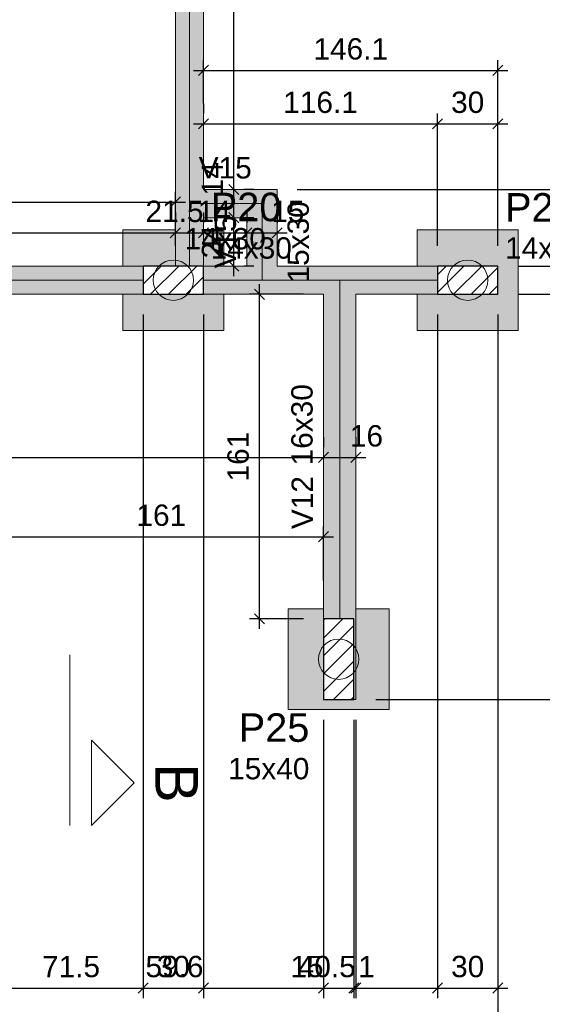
# Model space of a CAD drawing. Header units: millimetres. Extents: x 1434 to 2277, y -793 to -278.
# Tile 57 of 111: x 1692.66 to 1697.85, y -518.88 to -509.12. Entities that reach past the tile are written whole.
import ezdxf

# ---------------------------------------------------------------- set-up
doc = ezdxf.new("R2010")
doc.units = ezdxf.units.MM
doc.linetypes.add('DASHDOT', pattern=[25.4, 12.7, -6.35, 0, -6.35])
doc.linetypes.add('DOT', pattern=[6.35, 0, -6.35])
for name, color, linetype, lineweight in [('FO-Cortes', 9, 'DASHDOT', 5), ('FO-Cotas', 5, 'Continuous', 5), ('FO-Eixos', 5, 'Continuous', 5), ('FO-Estacas dos blocos', 1, 'Continuous', 20), ('FO-Hachura dos blocos', 43, 'Continuous', 5), ('FO-Hachura pilar que passa', 19, 'Continuous', 5), ('FO-Hachura viga', 43, 'Continuous', 5), ('FO-Pilares', 4, 'Continuous', 30), ('FO-Seção das fundações', 9, 'Continuous', 5), ('FO-Textos das vigas', 7, 'Continuous', 5), ('FO-Textos dos pilares', 7, 'Continuous', 5), ('FO-Vigas', 1, 'Continuous', 20)]:
    doc.layers.add(name, color=color, linetype=linetype, lineweight=lineweight)
doc.styles.add('ARIAL', font='arial.ttf')
doc.styles.get("Standard").update_dxf_attribs({"font": 'arial.ttf'})
doc.dimstyles.new('UM_50.000000', dxfattribs={"dimtxt": 0.18, "dimasz": 0.1, "dimexe": 0.1, "dimexo": 0.2, "dimgap": 0, "dimtad": 1, "dimtih": 1, "dimtoh": 1, "dimdec": 1, "dimlfac": 50, "dimzin": 0, "dimdsep": 46, "dimtxsty": 'Standard', "dimcen": 0.09, "dimdle": 0.1, "dimadec": 1, "dimazin": 2, "dimtfac": 1, "dimtdec": 4, "dimtofl": 0, "dimtmove": 0, "dimatfit": 3, "dimfxl": 1, "dimtolj": 1, "dimarcsym": 0})
pattern_1 = [(45, (1664.26426, -517.31979), (-0.08838835, 0.08838835), [])]

# ---------------------------------------------------------------- blocks, each defined once
blk = doc.blocks.new('_Oblique')
at = {"color": 0, "linetype": 'ByBlock', "lineweight": -2}
blk.add_line((-0.5, -0.5), (0.5, 0.5), dxfattribs=at)
blk = doc.blocks.new('*D132')
at = {"layer": 'FO-Cotas', "color": 0, "lineweight": -2, "transparency": 16777216}
for p, q in [((1694.4879, -509.9478), (1694.4879, -510.0478)), ((1696.8089, -511.3598), (1696.8089, -510.0478)), ((1694.3879, -510.1478), (1696.9089, -510.1478))]:
    blk.add_line(p, q, dxfattribs=at)
at = {"layer": 'FO-Cotas', "color": 0, "lineweight": -2, "transparency": 16777216, "xscale": 0.1, "yscale": 0.1, "zscale": 0.1, "rotation": 180}
blk.add_blockref('_Oblique', (1694.4879, -510.1478), dxfattribs=at)
at = {"layer": 'FO-Cotas', "color": 0, "lineweight": -2, "transparency": 16777216, "xscale": 0.1, "yscale": 0.1, "zscale": 0.1}
blk.add_blockref('_Oblique', (1696.8089, -510.1478), dxfattribs=at)
at = {"layer": 'FO-Cotas', "color": 7, "transparency": 16777216, "insert": (1695.6484, -509.936), "char_height": 0.2118, "attachment_point": 5, "rotation": 0.00573, "style": 'ARIAL'}
blk.add_mtext('\\A1;116.1', dxfattribs=at)
blk = doc.blocks.new('*D133')
at = {"layer": 'FO-Cotas', "color": 0, "lineweight": -2, "transparency": 16777216}
for p, q in [((1696.8089, -511.3598), (1696.8089, -510.0478)), ((1697.4089, -511.3598), (1697.4089, -510.0478)), ((1696.7089, -510.1478), (1697.5089, -510.1478))]:
    blk.add_line(p, q, dxfattribs=at)
at = {"layer": 'FO-Cotas', "color": 0, "lineweight": -2, "transparency": 16777216, "xscale": 0.1, "yscale": 0.1, "zscale": 0.1, "rotation": 180}
blk.add_blockref('_Oblique', (1696.8089, -510.1478), dxfattribs=at)
at = {"layer": 'FO-Cotas', "color": 0, "lineweight": -2, "transparency": 16777216, "xscale": 0.1, "yscale": 0.1, "zscale": 0.1}
blk.add_blockref('_Oblique', (1697.4089, -510.1478), dxfattribs=at)
at = {"layer": 'FO-Cotas', "color": 7, "transparency": 16777216, "insert": (1697.1089, -509.936), "char_height": 0.2118, "attachment_point": 5, "rotation": 0.00573, "style": 'ARIAL'}
blk.add_mtext('\\A1;30', dxfattribs=at)
blk = doc.blocks.new('*D135')
at = {"layer": 'FO-Cotas', "color": 0, "lineweight": -2, "transparency": 16777216}
for p, q in [((1694.4879, -509.9478), (1694.4879, -509.5183)), ((1697.4089, -511.3598), (1697.4089, -509.5183)), ((1694.3879, -509.6183), (1697.5089, -509.6183))]:
    blk.add_line(p, q, dxfattribs=at)
at = {"layer": 'FO-Cotas', "color": 0, "lineweight": -2, "transparency": 16777216, "xscale": 0.1, "yscale": 0.1, "zscale": 0.1, "rotation": 180}
blk.add_blockref('_Oblique', (1694.4879, -509.6183), dxfattribs=at)
at = {"layer": 'FO-Cotas', "color": 0, "lineweight": -2, "transparency": 16777216, "xscale": 0.1, "yscale": 0.1, "zscale": 0.1}
blk.add_blockref('_Oblique', (1697.4089, -509.6183), dxfattribs=at)
at = {"layer": 'FO-Cotas', "color": 7, "transparency": 16777216, "insert": (1695.9484, -509.4065), "char_height": 0.2118, "attachment_point": 5, "rotation": 0.00573, "style": 'ARIAL'}
blk.add_mtext('\\A1;146.1', dxfattribs=at)
blk = doc.blocks.new('*D152')
at = {"layer": 'FO-Cotas', "color": 0, "lineweight": -2, "transparency": 16777216}
for p, q in [((1693.8879, -512.0398), (1693.8879, -518.8218)), ((1692.4581, -515.3598), (1692.4581, -518.8218)), ((1692.3581, -518.7218), (1693.9879, -518.7218))]:
    blk.add_line(p, q, dxfattribs=at)
at = {"layer": 'FO-Cotas', "color": 0, "lineweight": -2, "transparency": 16777216, "xscale": 0.1, "yscale": 0.1, "zscale": 0.1, "rotation": 180}
blk.add_blockref('_Oblique', (1692.4581, -518.7218), dxfattribs=at)
at = {"layer": 'FO-Cotas', "color": 0, "lineweight": -2, "transparency": 16777216, "xscale": 0.1, "yscale": 0.1, "zscale": 0.1}
blk.add_blockref('_Oblique', (1693.8879, -518.7218), dxfattribs=at)
at = {"layer": 'FO-Cotas', "color": 7, "transparency": 16777216, "insert": (1693.173, -518.51), "char_height": 0.2118, "attachment_point": 5, "rotation": 0.00573, "style": 'ARIAL'}
blk.add_mtext('\\A1;71.5', dxfattribs=at)
blk = doc.blocks.new('*D153')
at = {"layer": 'FO-Cotas', "color": 0, "lineweight": -2, "transparency": 16777216}
for p, q in [((1693.8879, -512.0398), (1693.8879, -518.8218)), ((1694.4879, -512.0398), (1694.4879, -518.8218)), ((1693.7879, -518.7218), (1694.5879, -518.7218))]:
    blk.add_line(p, q, dxfattribs=at)
at = {"layer": 'FO-Cotas', "color": 0, "lineweight": -2, "transparency": 16777216, "xscale": 0.1, "yscale": 0.1, "zscale": 0.1, "rotation": 180}
blk.add_blockref('_Oblique', (1693.8879, -518.7218), dxfattribs=at)
at = {"layer": 'FO-Cotas', "color": 0, "lineweight": -2, "transparency": 16777216, "xscale": 0.1, "yscale": 0.1, "zscale": 0.1}
blk.add_blockref('_Oblique', (1694.4879, -518.7218), dxfattribs=at)
at = {"layer": 'FO-Cotas', "color": 7, "transparency": 16777216, "insert": (1694.1879, -518.51), "char_height": 0.2118, "attachment_point": 5, "rotation": 0.00573, "style": 'ARIAL'}
blk.add_mtext('\\A1;30', dxfattribs=at)
blk = doc.blocks.new('*D154')
at = {"layer": 'FO-Cotas', "color": 0, "lineweight": -2, "transparency": 16777216}
for p, q in [((1694.4879, -512.0398), (1694.4879, -518.8218)), ((1695.6789, -516.0598), (1695.6789, -518.8218)), ((1694.3879, -518.7218), (1695.7789, -518.7218))]:
    blk.add_line(p, q, dxfattribs=at)
at = {"layer": 'FO-Cotas', "color": 0, "lineweight": -2, "transparency": 16777216, "xscale": 0.1, "yscale": 0.1, "zscale": 0.1, "rotation": 180}
blk.add_blockref('_Oblique', (1694.4879, -518.7218), dxfattribs=at)
at = {"layer": 'FO-Cotas', "color": 0, "lineweight": -2, "transparency": 16777216, "xscale": 0.1, "yscale": 0.1, "zscale": 0.1}
blk.add_blockref('_Oblique', (1695.6789, -518.7218), dxfattribs=at)
at = {"layer": 'FO-Cotas', "color": 7, "transparency": 16777216, "insert": (1694.1992, -518.51), "char_height": 0.2118, "attachment_point": 5, "rotation": 0.00573, "style": 'ARIAL'}
blk.add_mtext('\\A1;59.6', dxfattribs=at)
blk = doc.blocks.new('*D155')
at = {"layer": 'FO-Cotas', "color": 0, "lineweight": -2, "transparency": 16777216}
for p, q in [((1695.6789, -516.0598), (1695.6789, -518.8218)), ((1695.9789, -516.0598), (1695.9789, -518.8218)), ((1695.5789, -518.7218), (1696.0789, -518.7218))]:
    blk.add_line(p, q, dxfattribs=at)
at = {"layer": 'FO-Cotas', "color": 0, "lineweight": -2, "transparency": 16777216, "xscale": 0.1, "yscale": 0.1, "zscale": 0.1, "rotation": 180}
blk.add_blockref('_Oblique', (1695.6789, -518.7218), dxfattribs=at)
at = {"layer": 'FO-Cotas', "color": 0, "lineweight": -2, "transparency": 16777216, "xscale": 0.1, "yscale": 0.1, "zscale": 0.1}
blk.add_blockref('_Oblique', (1695.9789, -518.7218), dxfattribs=at)
at = {"layer": 'FO-Cotas', "color": 7, "transparency": 16777216, "insert": (1695.5139, -518.51), "char_height": 0.2118, "attachment_point": 5, "rotation": 0.00573, "style": 'ARIAL'}
blk.add_mtext('\\A1;15', dxfattribs=at)
blk = doc.blocks.new('*D156')
at = {"layer": 'FO-Cotas', "color": 0, "lineweight": -2, "transparency": 16777216}
for p, q in [((1695.9789, -516.0598), (1695.9789, -518.8218)), ((1695.9989, -516.0598), (1695.9989, -518.8218)), ((1695.8789, -518.7218), (1696.0989, -518.7218))]:
    blk.add_line(p, q, dxfattribs=at)
at = {"layer": 'FO-Cotas', "color": 0, "lineweight": -2, "transparency": 16777216, "xscale": 0.1, "yscale": 0.1, "zscale": 0.1, "rotation": 180}
blk.add_blockref('_Oblique', (1695.9789, -518.7218), dxfattribs=at)
at = {"layer": 'FO-Cotas', "color": 0, "lineweight": -2, "transparency": 16777216, "xscale": 0.1, "yscale": 0.1, "zscale": 0.1}
blk.add_blockref('_Oblique', (1695.9989, -518.7218), dxfattribs=at)
at = {"layer": 'FO-Cotas', "color": 7, "transparency": 16777216, "insert": (1696.1048, -518.51), "char_height": 0.2118, "attachment_point": 5, "rotation": 0.00573, "style": 'ARIAL'}
blk.add_mtext('\\A1;1', dxfattribs=at)
blk = doc.blocks.new('*D157')
at = {"layer": 'FO-Cotas', "color": 0, "lineweight": -2, "transparency": 16777216}
for p, q in [((1696.8089, -512.0398), (1696.8089, -518.8218)), ((1695.9989, -516.0598), (1695.9989, -518.8218)), ((1695.8989, -518.7218), (1696.9089, -518.7218))]:
    blk.add_line(p, q, dxfattribs=at)
at = {"layer": 'FO-Cotas', "color": 0, "lineweight": -2, "transparency": 16777216, "xscale": 0.1, "yscale": 0.1, "zscale": 0.1, "rotation": 180}
blk.add_blockref('_Oblique', (1695.9989, -518.7218), dxfattribs=at)
at = {"layer": 'FO-Cotas', "color": 0, "lineweight": -2, "transparency": 16777216, "xscale": 0.1, "yscale": 0.1, "zscale": 0.1}
blk.add_blockref('_Oblique', (1696.8089, -518.7218), dxfattribs=at)
at = {"layer": 'FO-Cotas', "color": 7, "transparency": 16777216, "insert": (1695.7102, -518.51), "char_height": 0.2118, "attachment_point": 5, "rotation": 0.00573, "style": 'ARIAL'}
blk.add_mtext('\\A1;40.5', dxfattribs=at)
blk = doc.blocks.new('*D158')
at = {"layer": 'FO-Cotas', "color": 0, "lineweight": -2, "transparency": 16777216}
for p, q in [((1696.8089, -512.0398), (1696.8089, -518.8218)), ((1697.4089, -512.0398), (1697.4089, -518.8218)), ((1696.7089, -518.7218), (1697.5089, -518.7218))]:
    blk.add_line(p, q, dxfattribs=at)
at = {"layer": 'FO-Cotas', "color": 0, "lineweight": -2, "transparency": 16777216, "xscale": 0.1, "yscale": 0.1, "zscale": 0.1, "rotation": 180}
blk.add_blockref('_Oblique', (1696.8089, -518.7218), dxfattribs=at)
at = {"layer": 'FO-Cotas', "color": 0, "lineweight": -2, "transparency": 16777216, "xscale": 0.1, "yscale": 0.1, "zscale": 0.1}
blk.add_blockref('_Oblique', (1697.4089, -518.7218), dxfattribs=at)
at = {"layer": 'FO-Cotas', "color": 7, "transparency": 16777216, "insert": (1697.1089, -518.51), "char_height": 0.2118, "attachment_point": 5, "rotation": 0.00573, "style": 'ARIAL'}
blk.add_mtext('\\A1;30', dxfattribs=at)
blk = doc.blocks.new('*D159')
at = {"layer": 'FO-Cotas', "color": 0, "lineweight": -2, "transparency": 16777216}
for p, q in [((1697.4089, -512.0398), (1697.4089, -519.3513)), ((1663.9543, -517.4898), (1663.9543, -519.3513)), ((1663.8543, -519.2513), (1697.5089, -519.2513))]:
    blk.add_line(p, q, dxfattribs=at)
at = {"layer": 'FO-Cotas', "color": 0, "lineweight": -2, "transparency": 16777216, "xscale": 0.1, "yscale": 0.1, "zscale": 0.1, "rotation": 180}
blk.add_blockref('_Oblique', (1663.9543, -519.2513), dxfattribs=at)
at = {"layer": 'FO-Cotas', "color": 0, "lineweight": -2, "transparency": 16777216, "xscale": 0.1, "yscale": 0.1, "zscale": 0.1}
blk.add_blockref('_Oblique', (1697.4089, -519.2513), dxfattribs=at)
at = {"layer": 'FO-Cotas', "color": 7, "transparency": 16777216, "insert": (1680.6816, -519.0395), "char_height": 0.2118, "attachment_point": 5, "rotation": 0.00573, "style": 'ARIAL'}
blk.add_mtext('\\A1;1672.7', dxfattribs=at)
blk = doc.blocks.new('*D178')
at = {"layer": 'FO-Cotas', "color": 0, "lineweight": -2, "transparency": 16777216}
for p, q in [((1698.8209, -515.9598), (1698.8209, -511.7398)), ((1697.6089, -511.8398), (1698.9209, -511.8398)), ((1696.1989, -515.8598), (1698.9209, -515.8598))]:
    blk.add_line(p, q, dxfattribs=at)
at = {"layer": 'FO-Cotas', "color": 0, "lineweight": -2, "transparency": 16777216, "xscale": 0.1, "yscale": 0.1, "zscale": 0.1}
for p, rotation in [((1698.8209, -511.8398), 90), ((1698.8209, -515.8598), 270)]:
    blk.add_blockref('_Oblique', p, dxfattribs=dict(at, rotation=rotation))
at = {"layer": 'FO-Cotas', "color": 7, "transparency": 16777216, "insert": (1698.6091, -513.8498), "char_height": 0.2118, "attachment_point": 5, "rotation": 90, "style": 'ARIAL'}
blk.add_mtext('\\A1;201', dxfattribs=at)
blk = doc.blocks.new('*D179')
at = {"layer": 'FO-Cotas', "color": 0, "lineweight": -2, "transparency": 16777216}
for p, q in [((1698.8209, -511.9398), (1698.8209, -511.4598)), ((1697.6089, -511.5598), (1698.9209, -511.5598)), ((1697.6089, -511.8398), (1698.9209, -511.8398))]:
    blk.add_line(p, q, dxfattribs=at)
at = {"layer": 'FO-Cotas', "color": 0, "lineweight": -2, "transparency": 16777216, "xscale": 0.1, "yscale": 0.1, "zscale": 0.1}
for p, rotation in [((1698.8209, -511.5598), 90), ((1698.8209, -511.8398), 270)]:
    blk.add_blockref('_Oblique', p, dxfattribs=dict(at, rotation=rotation))
at = {"layer": 'FO-Cotas', "color": 7, "transparency": 16777216, "insert": (1698.6091, -512.0048), "char_height": 0.2118, "attachment_point": 5, "rotation": 90, "style": 'ARIAL'}
blk.add_mtext('\\A1;14', dxfattribs=at)
blk = doc.blocks.new('*D180')
at = {"layer": 'FO-Cotas', "color": 0, "lineweight": -2, "transparency": 16777216}
for p, q in [((1698.8209, -511.6598), (1698.8209, -510.6998)), ((1695.4181, -510.7998), (1698.9209, -510.7998)), ((1697.6089, -511.5598), (1698.9209, -511.5598))]:
    blk.add_line(p, q, dxfattribs=at)
at = {"layer": 'FO-Cotas', "color": 0, "lineweight": -2, "transparency": 16777216, "xscale": 0.1, "yscale": 0.1, "zscale": 0.1}
for p, rotation in [((1698.8209, -510.7998), 90), ((1698.8209, -511.5598), 270)]:
    blk.add_blockref('_Oblique', p, dxfattribs=dict(at, rotation=rotation))
at = {"layer": 'FO-Cotas', "color": 7, "transparency": 16777216, "insert": (1698.6091, -511.1798), "char_height": 0.2118, "attachment_point": 5, "rotation": 90, "style": 'ARIAL'}
blk.add_mtext('\\A1;38', dxfattribs=at)
blk = doc.blocks.new('*D181')
at = {"layer": 'FO-Cotas', "color": 0, "lineweight": -2, "transparency": 16777216}
for p, q in [((1698.8209, -510.8998), (1698.8209, -505.4298)), ((1694.6881, -505.5298), (1698.9209, -505.5298)), ((1695.4181, -510.7998), (1698.9209, -510.7998))]:
    blk.add_line(p, q, dxfattribs=at)
at = {"layer": 'FO-Cotas', "color": 0, "lineweight": -2, "transparency": 16777216, "xscale": 0.1, "yscale": 0.1, "zscale": 0.1}
for p, rotation in [((1698.8209, -505.5298), 90), ((1698.8209, -510.7998), 270)]:
    blk.add_blockref('_Oblique', p, dxfattribs=dict(at, rotation=rotation))
at = {"layer": 'FO-Cotas', "color": 7, "transparency": 16777216, "insert": (1698.6091, -508.1648), "char_height": 0.2118, "attachment_point": 5, "rotation": 90, "style": 'ARIAL'}
blk.add_mtext('\\A1;263.5', dxfattribs=at)
blk = doc.blocks.new('*D190')
at = {"layer": 'FO-Cotas', "color": 0, "lineweight": -2, "transparency": 16777216}
for p, q in [((1699.3504, -515.9598), (1699.3504, -485.8198)), ((1695.4181, -485.9198), (1699.4504, -485.9198)), ((1696.1989, -515.8598), (1699.4504, -515.8598))]:
    blk.add_line(p, q, dxfattribs=at)
at = {"layer": 'FO-Cotas', "color": 0, "lineweight": -2, "transparency": 16777216, "xscale": 0.1, "yscale": 0.1, "zscale": 0.1}
for p, rotation in [((1699.3504, -485.9198), 90), ((1699.3504, -515.8598), 270)]:
    blk.add_blockref('_Oblique', p, dxfattribs=dict(at, rotation=rotation))
at = {"layer": 'FO-Cotas', "color": 7, "transparency": 16777216, "insert": (1699.1386, -500.8898), "char_height": 0.2118, "attachment_point": 5, "rotation": 90, "style": 'ARIAL'}
blk.add_mtext('\\A1;1497', dxfattribs=at)
blk = doc.blocks.new('*D191')
at = {"layer": 'FO-Cotas', "color": 0, "lineweight": -2, "transparency": 16777216}
for p, q in [((1664.2343, -513.2572), (1664.2343, -513.3572)), ((1695.6789, -513.2572), (1695.6789, -513.3572)), ((1664.1343, -513.4572), (1695.7789, -513.4572))]:
    blk.add_line(p, q, dxfattribs=at)
at = {"layer": 'FO-Cotas', "color": 0, "lineweight": -2, "transparency": 16777216, "xscale": 0.1, "yscale": 0.1, "zscale": 0.1, "rotation": 180}
blk.add_blockref('_Oblique', (1664.2343, -513.4572), dxfattribs=at)
at = {"layer": 'FO-Cotas', "color": 0, "lineweight": -2, "transparency": 16777216, "xscale": 0.1, "yscale": 0.1, "zscale": 0.1}
blk.add_blockref('_Oblique', (1695.6789, -513.4572), dxfattribs=at)
at = {"layer": 'FO-Cotas', "color": 7, "transparency": 16777216, "insert": (1679.9566, -513.2454), "char_height": 0.2118, "attachment_point": 5, "rotation": 0.00573, "style": 'ARIAL'}
blk.add_mtext('\\A1;1572.2', dxfattribs=at)
blk = doc.blocks.new('*D192')
at = {"layer": 'FO-Cotas', "color": 0, "lineweight": -2, "transparency": 16777216}
for p, q in [((1695.6789, -513.2572), (1695.6789, -513.3572)), ((1695.9989, -513.2572), (1695.9989, -513.3572)), ((1695.5789, -513.4572), (1696.0989, -513.4572))]:
    blk.add_line(p, q, dxfattribs=at)
at = {"layer": 'FO-Cotas', "color": 0, "lineweight": -2, "transparency": 16777216, "xscale": 0.1, "yscale": 0.1, "zscale": 0.1, "rotation": 180}
blk.add_blockref('_Oblique', (1695.6789, -513.4572), dxfattribs=at)
at = {"layer": 'FO-Cotas', "color": 0, "lineweight": -2, "transparency": 16777216, "xscale": 0.1, "yscale": 0.1, "zscale": 0.1}
blk.add_blockref('_Oblique', (1695.9989, -513.4572), dxfattribs=at)
at = {"layer": 'FO-Cotas', "color": 7, "transparency": 16777216, "insert": (1696.1048, -513.2454), "char_height": 0.2118, "attachment_point": 5, "rotation": 0.00573, "style": 'ARIAL'}
blk.add_mtext('\\A1;16', dxfattribs=at)
blk = doc.blocks.new('*D194')
at = {"layer": 'FO-Cotas', "color": 0, "lineweight": -2, "transparency": 16777216}
for p, q in [((1664.9343, -511.0298), (1664.9343, -511.1298)), ((1694.2079, -511.0298), (1694.2079, -511.1298)), ((1664.8343, -511.2298), (1694.3079, -511.2298))]:
    blk.add_line(p, q, dxfattribs=at)
at = {"layer": 'FO-Cotas', "color": 0, "lineweight": -2, "transparency": 16777216, "xscale": 0.1, "yscale": 0.1, "zscale": 0.1, "rotation": 180}
blk.add_blockref('_Oblique', (1664.9343, -511.2298), dxfattribs=at)
at = {"layer": 'FO-Cotas', "color": 0, "lineweight": -2, "transparency": 16777216, "xscale": 0.1, "yscale": 0.1, "zscale": 0.1}
blk.add_blockref('_Oblique', (1694.2079, -511.2298), dxfattribs=at)
at = {"layer": 'FO-Cotas', "color": 7, "transparency": 16777216, "insert": (1679.5711, -511.018), "char_height": 0.2118, "attachment_point": 5, "rotation": 0.00573, "style": 'ARIAL'}
blk.add_mtext('\\A1;1463.7', dxfattribs=at)
blk = doc.blocks.new('*D195')
at = {"layer": 'FO-Cotas', "color": 0, "lineweight": -2, "transparency": 16777216}
for p, q in [((1694.2079, -511.0298), (1694.2079, -511.1298)), ((1694.4879, -511.0298), (1694.4879, -511.1298)), ((1694.1079, -511.2298), (1694.5879, -511.2298))]:
    blk.add_line(p, q, dxfattribs=at)
at = {"layer": 'FO-Cotas', "color": 0, "lineweight": -2, "transparency": 16777216, "xscale": 0.1, "yscale": 0.1, "zscale": 0.1, "rotation": 180}
blk.add_blockref('_Oblique', (1694.2079, -511.2298), dxfattribs=at)
at = {"layer": 'FO-Cotas', "color": 0, "lineweight": -2, "transparency": 16777216, "xscale": 0.1, "yscale": 0.1, "zscale": 0.1}
blk.add_blockref('_Oblique', (1694.4879, -511.2298), dxfattribs=at)
at = {"layer": 'FO-Cotas', "color": 7, "transparency": 16777216, "insert": (1694.5938, -511.018), "char_height": 0.2118, "attachment_point": 5, "rotation": 0.00573, "style": 'ARIAL'}
blk.add_mtext('\\A1;14', dxfattribs=at)
blk = doc.blocks.new('*D196')
at = {"layer": 'FO-Cotas', "color": 0, "lineweight": -2, "transparency": 16777216}
for p, q in [((1694.4879, -511.0298), (1694.4879, -511.1298)), ((1694.9181, -511.0298), (1694.9181, -511.1298)), ((1694.3879, -511.2298), (1695.0181, -511.2298))]:
    blk.add_line(p, q, dxfattribs=at)
at = {"layer": 'FO-Cotas', "color": 0, "lineweight": -2, "transparency": 16777216, "xscale": 0.1, "yscale": 0.1, "zscale": 0.1, "rotation": 180}
blk.add_blockref('_Oblique', (1694.4879, -511.2298), dxfattribs=at)
at = {"layer": 'FO-Cotas', "color": 0, "lineweight": -2, "transparency": 16777216, "xscale": 0.1, "yscale": 0.1, "zscale": 0.1}
blk.add_blockref('_Oblique', (1694.9181, -511.2298), dxfattribs=at)
at = {"layer": 'FO-Cotas', "color": 7, "transparency": 16777216, "insert": (1694.1992, -511.018), "char_height": 0.2118, "attachment_point": 5, "rotation": 0.00573, "style": 'ARIAL'}
blk.add_mtext('\\A1;21.5', dxfattribs=at)
blk = doc.blocks.new('*D197')
at = {"layer": 'FO-Cotas', "color": 0, "lineweight": -2, "transparency": 16777216}
for p, q in [((1694.9181, -511.0298), (1694.9181, -511.1298)), ((1695.2181, -511.0298), (1695.2181, -511.1298)), ((1694.8181, -511.2298), (1695.3181, -511.2298))]:
    blk.add_line(p, q, dxfattribs=at)
at = {"layer": 'FO-Cotas', "color": 0, "lineweight": -2, "transparency": 16777216, "xscale": 0.1, "yscale": 0.1, "zscale": 0.1, "rotation": 180}
blk.add_blockref('_Oblique', (1694.9181, -511.2298), dxfattribs=at)
at = {"layer": 'FO-Cotas', "color": 0, "lineweight": -2, "transparency": 16777216, "xscale": 0.1, "yscale": 0.1, "zscale": 0.1}
blk.add_blockref('_Oblique', (1695.2181, -511.2298), dxfattribs=at)
at = {"layer": 'FO-Cotas', "color": 7, "transparency": 16777216, "insert": (1695.324, -511.018), "char_height": 0.2118, "attachment_point": 5, "rotation": 0.00573, "style": 'ARIAL'}
blk.add_mtext('\\A1;15', dxfattribs=at)
blk = doc.blocks.new('*D226')
at = {"layer": 'FO-Cotas', "color": 0, "lineweight": -2, "transparency": 16777216}
for p, q in [((1694.7881, -511.6598), (1694.7881, -510.9798)), ((1694.9881, -511.0798), (1694.8881, -511.0798)), ((1694.9881, -511.5598), (1694.8881, -511.5598))]:
    blk.add_line(p, q, dxfattribs=at)
at = {"layer": 'FO-Cotas', "color": 0, "lineweight": -2, "transparency": 16777216, "xscale": 0.1, "yscale": 0.1, "zscale": 0.1}
for p, rotation in [((1694.7881, -511.0798), 90), ((1694.7881, -511.5598), 270)]:
    blk.add_blockref('_Oblique', p, dxfattribs=dict(at, rotation=rotation))
at = {"layer": 'FO-Cotas', "color": 7, "transparency": 16777216, "insert": (1694.5763, -511.3198), "char_height": 0.2118, "attachment_point": 5, "rotation": 90, "style": 'ARIAL'}
blk.add_mtext('\\A1;24', dxfattribs=at)
blk = doc.blocks.new('*D227')
at = {"layer": 'FO-Cotas', "color": 0, "lineweight": -2, "transparency": 16777216}
for p, q in [((1694.7881, -511.1798), (1694.7881, -510.6998)), ((1694.9881, -510.7998), (1694.8881, -510.7998)), ((1694.9881, -511.0798), (1694.8881, -511.0798))]:
    blk.add_line(p, q, dxfattribs=at)
at = {"layer": 'FO-Cotas', "color": 0, "lineweight": -2, "transparency": 16777216, "xscale": 0.1, "yscale": 0.1, "zscale": 0.1}
for p, rotation in [((1694.7881, -510.7998), 90), ((1694.7881, -511.0798), 270)]:
    blk.add_blockref('_Oblique', p, dxfattribs=dict(at, rotation=rotation))
at = {"layer": 'FO-Cotas', "color": 7, "transparency": 16777216, "insert": (1694.5763, -510.6939), "char_height": 0.2118, "attachment_point": 5, "rotation": 90, "style": 'ARIAL'}
blk.add_mtext('\\A1;14', dxfattribs=at)
blk = doc.blocks.new('*D228')
at = {"layer": 'FO-Cotas', "color": 0, "lineweight": -2, "transparency": 16777216}
for p, q in [((1694.7881, -510.8998), (1694.7881, -486.7798)), ((1694.9881, -486.8798), (1694.8881, -486.8798)), ((1694.9881, -510.7998), (1694.8881, -510.7998))]:
    blk.add_line(p, q, dxfattribs=at)
at = {"layer": 'FO-Cotas', "color": 0, "lineweight": -2, "transparency": 16777216, "xscale": 0.1, "yscale": 0.1, "zscale": 0.1}
for p, rotation in [((1694.7881, -486.8798), 90), ((1694.7881, -510.7998), 270)]:
    blk.add_blockref('_Oblique', p, dxfattribs=dict(at, rotation=rotation))
at = {"layer": 'FO-Cotas', "color": 7, "transparency": 16777216, "insert": (1694.5763, -498.8398), "char_height": 0.2118, "attachment_point": 5, "rotation": 90, "style": 'ARIAL'}
blk.add_mtext('\\A1;1196', dxfattribs=at)
blk = doc.blocks.new('*D234')
at = {"layer": 'FO-Cotas', "color": 0, "lineweight": -2, "transparency": 16777216}
for p, q in [((1684.8969, -511.3598), (1684.8969, -510.8244)), ((1694.2079, -511.3598), (1694.2079, -510.8244)), ((1684.7969, -510.9244), (1694.3079, -510.9244))]:
    blk.add_line(p, q, dxfattribs=at)
at = {"layer": 'FO-Cotas', "color": 0, "lineweight": -2, "transparency": 16777216, "xscale": 0.1, "yscale": 0.1, "zscale": 0.1, "rotation": 180}
blk.add_blockref('_Oblique', (1684.8969, -510.9244), dxfattribs=at)
at = {"layer": 'FO-Cotas', "color": 0, "lineweight": -2, "transparency": 16777216, "xscale": 0.1, "yscale": 0.1, "zscale": 0.1}
blk.add_blockref('_Oblique', (1694.2079, -510.9244), dxfattribs=at)
at = {"layer": 'FO-Cotas', "color": 7, "transparency": 16777216, "insert": (1689.5524, -510.7126), "char_height": 0.2118, "attachment_point": 5, "rotation": 0.00573, "style": 'ARIAL'}
blk.add_mtext('\\A1;465.6', dxfattribs=at)
blk = doc.blocks.new('*D239')
at = {"layer": 'FO-Cotas', "color": 0, "lineweight": -2, "transparency": 16777216}
for p, q in [((1692.4581, -514.6798), (1692.4581, -514.1444)), ((1695.6789, -514.6798), (1695.6789, -514.1444)), ((1692.3581, -514.2444), (1695.7789, -514.2444))]:
    blk.add_line(p, q, dxfattribs=at)
at = {"layer": 'FO-Cotas', "color": 0, "lineweight": -2, "transparency": 16777216, "xscale": 0.1, "yscale": 0.1, "zscale": 0.1, "rotation": 180}
blk.add_blockref('_Oblique', (1692.4581, -514.2444), dxfattribs=at)
at = {"layer": 'FO-Cotas', "color": 0, "lineweight": -2, "transparency": 16777216, "xscale": 0.1, "yscale": 0.1, "zscale": 0.1}
blk.add_blockref('_Oblique', (1695.6789, -514.2444), dxfattribs=at)
at = {"layer": 'FO-Cotas', "color": 7, "transparency": 16777216, "insert": (1694.0685, -514.0326), "char_height": 0.2118, "attachment_point": 5, "rotation": 0.00573, "style": 'ARIAL'}
blk.add_mtext('\\A1;161', dxfattribs=at)
blk = doc.blocks.new('*D246')
at = {"layer": 'FO-Cotas', "color": 0, "lineweight": -2, "transparency": 16777216}
for p, q in [((1695.0435, -515.1598), (1695.0435, -511.7398)), ((1695.4789, -511.8398), (1694.9435, -511.8398)), ((1695.4789, -515.0598), (1694.9435, -515.0598))]:
    blk.add_line(p, q, dxfattribs=at)
at = {"layer": 'FO-Cotas', "color": 0, "lineweight": -2, "transparency": 16777216, "xscale": 0.1, "yscale": 0.1, "zscale": 0.1}
for p, rotation in [((1695.0435, -511.8398), 90), ((1695.0435, -515.0598), 270)]:
    blk.add_blockref('_Oblique', p, dxfattribs=dict(at, rotation=rotation))
at = {"layer": 'FO-Cotas', "color": 7, "transparency": 16777216, "insert": (1694.8317, -513.4498), "char_height": 0.2118, "attachment_point": 5, "rotation": 90, "style": 'ARIAL'}
blk.add_mtext('\\A1;161', dxfattribs=at)

msp = doc.modelspace()

# ---------------------------------------------------------------- hatches: boundary and pattern name
at = {"layer": 'FO-Estacas dos blocos', "linetype": 'Continuous'}
h = msp.add_hatch(color=256, dxfattribs=at)
h.paths.add_polyline_path([(1694.2396, -511.893), (1694.2879, -511.873), (1694.3293, -511.8412), (1694.3611, -511.7998), (1694.381, -511.7516), (1694.3879, -511.6998), (1694.381, -511.648), (1694.3611, -511.5998), (1694.3293, -511.5584), (1694.2879, -511.5266), (1694.2396, -511.5066), (1694.1879, -511.4998), (1694.1361, -511.5066), (1694.0879, -511.5266), (1694.0464, -511.5584), (1694.0147, -511.5998), (1693.9947, -511.648), (1693.9879, -511.6998), (1693.9947, -511.7516), (1694.0147, -511.7998), (1694.0464, -511.8412), (1694.0879, -511.873), (1694.1361, -511.893), (1694.1879, -511.8998), (1694.2396, -511.893)])
h.paths.add_polyline_path([(1694.0147, -511.5998), (1693.9947, -511.648), (1693.9879, -511.6998), (1693.9947, -511.7516), (1694.0147, -511.7998), (1694.0454, -511.8398), (1694.3304, -511.8398), (1694.3611, -511.7998), (1694.381, -511.7516), (1694.3879, -511.6998), (1694.381, -511.648), (1694.3611, -511.5998), (1694.3293, -511.5584), (1694.2879, -511.5266), (1694.2396, -511.5066), (1694.2079, -511.5024), (1694.2079, -511.5598), (1694.0454, -511.5598), (1694.0147, -511.5998)], flags=0)
h = msp.add_hatch(color=256, dxfattribs=at)
h.paths.add_polyline_path([(1697.1606, -511.893), (1697.2089, -511.873), (1697.2503, -511.8412), (1697.2821, -511.7998), (1697.302, -511.7516), (1697.3089, -511.6998), (1697.302, -511.648), (1697.2821, -511.5998), (1697.2503, -511.5584), (1697.2089, -511.5266), (1697.1606, -511.5066), (1697.1089, -511.4998), (1697.0571, -511.5066), (1697.0089, -511.5266), (1696.9674, -511.5584), (1696.9357, -511.5998), (1696.9157, -511.648), (1696.9089, -511.6998), (1696.9157, -511.7516), (1696.9357, -511.7998), (1696.9674, -511.8412), (1697.0089, -511.873), (1697.0571, -511.893), (1697.1089, -511.8998), (1697.1606, -511.893)])
h.paths.add_polyline_path([(1697.2821, -511.7998), (1697.302, -511.7516), (1697.3089, -511.6998), (1697.302, -511.648), (1697.2821, -511.5998), (1697.2514, -511.5598), (1696.9664, -511.5598), (1696.9357, -511.5998), (1696.9157, -511.648), (1696.9089, -511.6998), (1696.9157, -511.7516), (1696.9357, -511.7998), (1696.9664, -511.8398), (1697.2514, -511.8398), (1697.2821, -511.7998)], flags=0)
h = msp.add_hatch(color=256, dxfattribs=at)
h.paths.add_polyline_path([(1696.022, -515.408), (1696.0021, -515.3598), (1695.9703, -515.3184), (1695.9289, -515.2866), (1695.8806, -515.2666), (1695.8289, -515.2598), (1695.7771, -515.2666), (1695.7289, -515.2866), (1695.6874, -515.3184), (1695.6557, -515.3598), (1695.6357, -515.408), (1695.6289, -515.4598), (1695.6357, -515.5116), (1695.6557, -515.5598), (1695.6874, -515.6012), (1695.7289, -515.633), (1695.7771, -515.653), (1695.8289, -515.6598), (1695.8806, -515.653), (1695.9289, -515.633), (1695.9703, -515.6012), (1696.0021, -515.5598), (1696.022, -515.5116), (1696.0289, -515.4598), (1696.022, -515.408)])
h.paths.add_polyline_path([(1695.8806, -515.653), (1695.9289, -515.633), (1695.9703, -515.6012), (1695.9989, -515.564), (1695.9989, -515.3556), (1695.9703, -515.3184), (1695.9289, -515.2866), (1695.8806, -515.2666), (1695.8289, -515.2598), (1695.7771, -515.2666), (1695.7289, -515.2866), (1695.6874, -515.3184), (1695.6789, -515.3295), (1695.6789, -515.59), (1695.6874, -515.6012), (1695.7289, -515.633), (1695.7771, -515.653), (1695.8289, -515.6598), (1695.8806, -515.653)], flags=0)
at = {"layer": 'FO-Hachura dos blocos', "linetype": 'Continuous'}
h = msp.add_hatch(color=256, dxfattribs=at)
h.paths.add_polyline_path([(1694.6879, -511.1998), (1693.6879, -511.1998), (1693.6879, -512.1998), (1694.6879, -512.1998), (1694.6879, -511.1998)])
h.paths.add_polyline_path([(1694.6879, -511.5598), (1694.4879, -511.5598), (1694.4879, -511.1998), (1694.2079, -511.1998), (1694.2079, -511.5024), (1694.1879, -511.4998), (1694.1361, -511.5066), (1694.0879, -511.5266), (1694.0464, -511.5584), (1694.0454, -511.5598), (1693.6879, -511.5598), (1693.6879, -511.8398), (1694.0454, -511.8398), (1694.0464, -511.8412), (1694.0879, -511.873), (1694.1361, -511.893), (1694.1879, -511.8998), (1694.2396, -511.893), (1694.2879, -511.873), (1694.3293, -511.8412), (1694.3304, -511.8398), (1694.6879, -511.8398), (1694.6879, -511.5598)], flags=0)
h = msp.add_hatch(color=256, dxfattribs=at)
h.paths.add_polyline_path([(1697.6089, -511.1998), (1696.6089, -511.1998), (1696.6089, -512.1998), (1697.6089, -512.1998), (1697.6089, -511.1998)])
h.paths.add_polyline_path([(1696.6089, -511.8398), (1696.9664, -511.8398), (1696.9674, -511.8412), (1697.0089, -511.873), (1697.0571, -511.893), (1697.1089, -511.8998), (1697.1606, -511.893), (1697.2089, -511.873), (1697.2503, -511.8412), (1697.2514, -511.8398), (1697.4089, -511.8398), (1697.4089, -511.5598), (1697.2514, -511.5598), (1697.2503, -511.5584), (1697.2089, -511.5266), (1697.1606, -511.5066), (1697.1089, -511.4998), (1697.0571, -511.5066), (1697.0089, -511.5266), (1696.9674, -511.5584), (1696.9664, -511.5598), (1696.6089, -511.5598), (1696.6089, -511.8398)], flags=0)
h = msp.add_hatch(color=256, dxfattribs=at)
h.paths.add_polyline_path([(1695.3289, -514.9598), (1695.3289, -515.9598), (1696.3289, -515.9598), (1696.3289, -514.9598), (1695.3289, -514.9598)])
h.paths.add_polyline_path([(1695.9989, -515.564), (1696.0021, -515.5598), (1696.022, -515.5116), (1696.0289, -515.4598), (1696.022, -515.408), (1696.0021, -515.3598), (1695.9989, -515.3556), (1695.9989, -514.9598), (1695.6789, -514.9598), (1695.6789, -515.3295), (1695.6557, -515.3598), (1695.6357, -515.408), (1695.6289, -515.4598), (1695.6357, -515.5116), (1695.6557, -515.5598), (1695.6789, -515.59), (1695.6789, -515.8598), (1695.9989, -515.8598), (1695.9989, -515.564)], flags=0)
at = {"layer": 'FO-Hachura pilar que passa', "linetype": 'Continuous'}
h = msp.add_hatch(dxfattribs=at)
h.set_pattern_fill('ANSI31', color=256, style=0)
h.set_pattern_definition(pattern_1)
h.paths.add_polyline_path([(1693.8879, -511.5598), (1693.8879, -511.6998), (1693.8879, -511.8398), (1694.1879, -511.8398), (1694.4879, -511.8398), (1694.4879, -511.6998), (1694.4879, -511.5598), (1694.1879, -511.5598)])
h = msp.add_hatch(dxfattribs=at)
h.set_pattern_fill('ANSI31', color=256, style=0)
h.set_pattern_definition(pattern_1)
h.paths.add_polyline_path([(1696.8089, -511.5598), (1696.8089, -511.6998), (1696.8089, -511.8398), (1697.1089, -511.8398), (1697.4089, -511.8398), (1697.4089, -511.6998), (1697.4089, -511.5598), (1697.1089, -511.5598)])
h = msp.add_hatch(dxfattribs=at)
h.set_pattern_fill('ANSI31', color=256, style=0)
h.set_pattern_definition(pattern_1)
h.paths.add_polyline_path([(1695.6789, -515.8598), (1695.8289, -515.8598), (1695.9789, -515.8598), (1695.9789, -515.4598), (1695.9789, -515.0598), (1695.8289, -515.0598), (1695.6789, -515.0598), (1695.6789, -515.4598)])
at = {"layer": 'FO-Hachura viga', "linetype": 'Continuous'}
for points in [[(1694.4879, -510.7998), (1694.4879, -510.7998), (1694.4879, -505.5298), (1694.2079, -505.5298), (1694.2079, -510.9398), (1694.3479, -510.9398), (1694.4879, -510.7998)], [(1695.2181, -510.7998), (1695.2181, -510.7998), (1694.4879, -510.7998), (1694.3479, -510.9398), (1694.4879, -511.0798), (1694.9181, -511.0798), (1695.2181, -510.7998)], [(1695.2181, -511.5598), (1695.2181, -511.5598), (1695.2181, -510.7998), (1694.9181, -511.0798), (1694.9181, -511.5598), (1695.0681, -511.6998), (1695.2181, -511.5598)], [(1694.4879, -511.0798), (1694.4879, -511.0798), (1694.3479, -510.9398), (1694.2079, -510.9398), (1694.2079, -511.5598), (1694.4879, -511.5598), (1694.4879, -511.0798)], [(1693.8879, -511.5598), (1693.8879, -511.5598), (1684.8969, -511.5598), (1684.8969, -511.8398), (1693.8879, -511.8398), (1693.8879, -511.5598)], [(1695.0681, -511.6998), (1695.0681, -511.6998), (1694.9181, -511.5598), (1694.4879, -511.5598), (1694.4879, -511.8398), (1695.0681, -511.8398), (1695.0681, -511.6998)], [(1695.8389, -511.6998), (1695.8389, -511.6998), (1695.8389, -511.5598), (1695.2181, -511.5598), (1695.0681, -511.6998), (1695.0681, -511.8396), (1695.6789, -511.8396), (1695.8389, -511.6998)], [(1696.8089, -511.5598), (1696.8089, -511.5598), (1695.8389, -511.5598), (1695.8389, -511.6998), (1695.9989, -511.8398), (1696.8089, -511.8398), (1696.8089, -511.5598)], [(1695.9789, -515.8598), (1695.9789, -515.8598), (1695.9989, -515.8598), (1695.9989, -511.8398), (1695.8389, -511.6998), (1695.6789, -511.8396), (1695.6789, -515.0598), (1695.9789, -515.0598), (1695.9789, -515.8598)]]:
    msp.add_hatch(color=256, dxfattribs=at).paths.add_polyline_path(points)

# ---------------------------------------------------------------- linework, layer by layer
at = {"layer": 'FO-Cortes', "ltscale": 0.2}
msp.add_line((1693.1623, -515.4156), (1693.1623, -517.11), dxfattribs=at)
at = {"layer": 'FO-Cortes', "linetype": 'Continuous'}
msp.add_lwpolyline([(1693.3741, -517.11), (1693.3741, -516.2628), (1693.7977, -516.6864), (1693.3741, -517.11)], close=True, dxfattribs=at)
at = {"layer": 'FO-Eixos'}
for p, q in [((1694.3479, -510.9398), (1694.3479, -505.5298)), ((1694.3479, -511.5598), (1694.3479, -510.9398)), ((1694.3479, -510.9398), (1695.0681, -510.9398)), ((1695.0681, -511.6998), (1695.0681, -510.9398)), ((1684.8969, -511.6998), (1693.8879, -511.6998)), ((1694.4879, -511.6998), (1695.0681, -511.6998)), ((1695.0681, -511.6998), (1695.8389, -511.6998)), ((1695.8389, -515.0598), (1695.8389, -511.6998)), ((1695.8389, -511.6998), (1696.8089, -511.6998))]:
    msp.add_line(p, q, dxfattribs=at)
at = {"layer": 'FO-Estacas dos blocos'}
for centre in [(1694.1879, -511.6998), (1697.1089, -511.6998), (1695.8289, -515.4598)]:
    msp.add_circle(centre, 0.2, dxfattribs=at)
at = {"layer": 'FO-Pilares'}
for points in [[(1693.8879, -511.5598), (1693.8879, -511.6998), (1693.8879, -511.8398), (1694.1879, -511.8398), (1694.4879, -511.8398), (1694.4879, -511.6998), (1694.4879, -511.5598), (1694.1879, -511.5598), (1693.8879, -511.5598)], [(1696.8089, -511.5598), (1696.8089, -511.6998), (1696.8089, -511.8398), (1697.1089, -511.8398), (1697.4089, -511.8398), (1697.4089, -511.6998), (1697.4089, -511.5598), (1697.1089, -511.5598), (1696.8089, -511.5598)], [(1695.6789, -515.8598), (1695.8289, -515.8598), (1695.9789, -515.8598), (1695.9789, -515.4598), (1695.9789, -515.0598), (1695.8289, -515.0598), (1695.6789, -515.0598), (1695.6789, -515.4598), (1695.6789, -515.8598)]]:
    msp.add_lwpolyline(points, close=True, dxfattribs=at)
at = {"layer": 'FO-Seção das fundações'}
for points in [[(1693.6879, -511.1998), (1693.6879, -511.5598)], [(1693.6879, -511.1998), (1694.2079, -511.1998)], [(1694.4879, -511.1998), (1694.6879, -511.1998)], [(1694.6879, -511.5598), (1694.6879, -511.1998)], [(1696.6089, -511.1998), (1697.6089, -511.1998)], [(1696.6089, -511.1998), (1696.6089, -511.5598)], [(1697.6089, -512.1998), (1697.6089, -511.1998)], [(1693.6879, -511.8398), (1693.6879, -512.1998)], [(1694.6879, -512.1998), (1694.6879, -511.8398)], [(1696.6089, -511.8398), (1696.6089, -512.1998)], [(1694.6879, -512.1998), (1693.6879, -512.1998)], [(1697.6089, -512.1998), (1696.6089, -512.1998)], [(1695.3289, -514.9598), (1695.3289, -515.9598)], [(1695.3289, -514.9598), (1695.6789, -514.9598)], [(1695.9989, -514.9598), (1696.3289, -514.9598)], [(1696.3289, -515.9598), (1696.3289, -514.9598)], [(1696.3289, -515.9598), (1695.3289, -515.9598)]]:
    msp.add_lwpolyline(points, dxfattribs=at)
at = {"layer": 'FO-Vigas'}
for p, q in [((1694.2079, -510.9398), (1694.2079, -505.5298)), ((1694.4879, -510.7998), (1694.4879, -505.5298)), ((1694.4879, -510.7998), (1695.2181, -510.7998)), ((1695.2181, -511.5598), (1695.2181, -510.7998)), ((1694.2079, -511.5598), (1694.2079, -510.9398)), ((1694.4879, -511.5598), (1694.4879, -511.0798)), ((1694.4879, -511.0798), (1694.9181, -511.0798)), ((1694.9181, -511.5598), (1694.9181, -511.0798)), ((1684.8969, -511.5598), (1693.8879, -511.5598)), ((1694.4879, -511.5598), (1694.9181, -511.5598)), ((1695.2181, -511.5598), (1695.8389, -511.5598)), ((1695.8389, -511.5598), (1696.8089, -511.5598)), ((1684.8969, -511.8398), (1693.8879, -511.8398)), ((1694.4879, -511.8398), (1695.0681, -511.8398)), ((1695.0681, -511.8398), (1695.6789, -511.8398)), ((1695.6789, -515.0598), (1695.6789, -511.8398)), ((1695.9989, -515.8598), (1695.9989, -511.8398)), ((1695.9989, -511.8398), (1696.8089, -511.8398)), ((1695.9789, -515.8598), (1695.9989, -515.8598))]:
    msp.add_line(p, q, dxfattribs=at)

# ---------------------------------------------------------------- texts
at = {"layer": 'FO-Cortes', "linetype": 'DOT', "ltscale": 0.2, "insert": (1694.0095, -516.6864), "char_height": 0.4236, "width": 0.796886, "attachment_point": 8, "rotation": 270, "line_spacing_factor": 0.798, "style": 'ARIAL'}
msp.add_mtext('B', dxfattribs=at)
at = {"layer": 'FO-Textos das vigas', "char_height": 0.2118, "attachment_point": 8, "line_spacing_factor": 0.798, "style": 'ARIAL'}
for s, insert, width in [('V15', (1694.703, -510.6939), 1.051624), ('14x30', (1694.703, -511.3975), 1.604807)]:
    msp.add_mtext(s, dxfattribs=dict(at, insert=insert, width=width))
at = {"layer": 'FO-Textos das vigas', "char_height": 0.2118, "rotation": 90, "line_spacing_factor": 0.798, "style": 'ARIAL'}
for s, insert, width, attachment_point in [('15x30', (1695.5358, -511.3198), 1.604807, 8), ('V15', (1694.8122, -511.3198), 1.051624, 8), ('16x30', (1695.573, -513.537), 1.604807, 7), ('V12', (1695.573, -513.6429), 1.051624, 9)]:
    msp.add_mtext(s, dxfattribs=dict(at, insert=insert, width=width, attachment_point=attachment_point))
at = {"layer": 'FO-Textos dos pilares', "line_spacing_factor": 0.798, "style": 'ARIAL'}
for s, insert, char_height, width, attachment_point in [('P20', (1694.5585, -511.1185), 0.2824, 1.408779, 7), ('P21', (1697.4795, -511.1185), 0.2824, 1.408779, 7), ('14x30', (1694.5585, -511.4892), 0.2118, 1.604807, 7), ('14x30', (1697.4795, -511.4892), 0.2118, 1.604807, 7), ('P25', (1695.5381, -516.2834), 0.2824, 1.408779, 9), ('15x40', (1695.5381, -516.654), 0.2118, 1.604807, 9)]:
    msp.add_mtext(s, dxfattribs=dict(at, insert=insert, char_height=char_height, width=width, attachment_point=attachment_point))

# ---------------------------------------------------------------- dimensions: what is measured, and where the dimension line sits
at = {"layer": 'FO-Cotas'}
for base, p1, p2, picture, middle in [((1699.3504, -485.9198), (1695.9989, -515.8598), (1695.2181, -485.9198), '*D190', (1699.1386, -500.8898)), ((1694.7881, -486.8798), (1694.7881, -510.7998), (1694.7881, -486.8798), '*D228', (1694.5763, -498.8398)), ((1698.8209, -505.5298), (1695.2181, -510.7998), (1694.4881, -505.5298), '*D181', (1698.6091, -508.1648)), ((1694.7881, -510.7998), (1694.7881, -511.0798), (1694.7881, -510.7998), '*D227', (1694.5763, -510.6939)), ((1698.8209, -510.7998), (1697.4089, -511.5598), (1695.2181, -510.7998), '*D180', (1698.6091, -511.1798)), ((1694.7881, -511.0798), (1694.7881, -511.5598), (1694.7881, -511.0798), '*D226', (1694.5763, -511.3198)), ((1698.8209, -511.5598), (1697.4089, -511.8398), (1697.4089, -511.5598), '*D179', (1698.6091, -512.0048)), ((1695.0435, -511.8398), (1695.6789, -515.0598), (1695.6789, -511.8398), '*D246', (1694.8317, -513.4498)), ((1698.8209, -511.8398), (1695.9989, -515.8598), (1697.4089, -511.8398), '*D178', (1698.6091, -513.8498))]:
    dim = msp.add_linear_dim(base=base, p1=p1, p2=p2, angle=90, dimstyle='UM_50.000000', override={"dimtxt": 0.2118, "dimasz": 0.1, "dimexe": 0.1, "dimexo": 0.2, "dimtad": 1, "dimtih": 0, "dimtoh": 0, "dimdec": 1, "dimlfac": 50, "dimzin": 8, "dimtxsty": 'ARIAL', "dimblk": 'Oblique', "dimblk1": 'Oblique', "dimblk2": 'Oblique', "dimsah": 1, "dimdle": 0.1, "dimse1": 0, "dimse2": 0, "dimclrt": 7, "dimadec": 1, "dimazin": 3, "dimtmove": 2, "dimldrblk": 'Oblique'}, dxfattribs=at)
    dim.commit()
    dim.dimension.update_dxf_attribs({"geometry": picture, "text_midpoint": middle, "dimtype": 160, "text_rotation": 90})
for base, p1, p2, picture, middle, turn in [((1697.4088635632, -509.6182864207), (1694.4878635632, -510.1477864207), (1697.4088635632, -511.5597864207), '*D135', (1695.9483635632, -509.4064864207), 0.005729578), ((1696.8088635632, -510.1477864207), (1694.4878635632, -510.1477864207), (1696.8088635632, -511.5597864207), '*D132', (1695.6483635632, -509.9359864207), 0.005729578), ((1697.4089, -510.1478), (1696.8089, -511.5598), (1697.4089, -511.5598), '*D133', (1697.1089, -509.936), 0.00573), ((1694.2078635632, -510.9243864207), (1684.8968635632, -511.5597864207), (1694.2078635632, -511.5597864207), '*D234', (1689.5523635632, -510.7125864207), 0.005729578), ((1694.2079, -511.2298), (1664.9343, -511.2298), (1694.2079, -511.2298), '*D194', (1679.5711, -511.018), 0.00573), ((1694.9181, -511.2298), (1694.4879, -511.2298), (1694.9181, -511.2298), '*D196', (1694.1992, -511.018), 0.00573), ((1694.4879, -511.2298), (1694.2079, -511.2298), (1694.4879, -511.2298), '*D195', (1694.5938, -511.018), 0.00573), ((1695.2181, -511.2298), (1694.9181, -511.2298), (1695.2181, -511.2298), '*D197', (1695.324, -511.018), 0.00573), ((1697.4089, -519.2513), (1663.9543, -517.2898), (1697.4089, -511.8398), '*D159', (1680.6816, -519.0395), 0.00573), ((1693.8879, -518.7218), (1692.4581, -515.1598), (1693.8879, -511.8398), '*D152', (1693.173, -518.51), 0.00573), ((1694.4879, -518.7218), (1693.8879, -511.8398), (1694.4879, -511.8398), '*D153', (1694.1879, -518.51), 0.00573), ((1695.6788635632, -518.7217864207), (1694.4878635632, -511.8397864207), (1695.6788635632, -515.8597864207), '*D154', (1694.1991912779, -518.5099864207), 0.005729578), ((1696.8089, -518.7218), (1695.9989, -515.8598), (1696.8089, -511.8398), '*D157', (1695.7102, -518.51), 0.00573), ((1697.4089, -518.7218), (1696.8089, -511.8398), (1697.4089, -511.8398), '*D158', (1697.1089, -518.51), 0.00573), ((1695.6789, -513.4572), (1664.2343, -513.4572), (1695.6789, -513.4572), '*D191', (1679.9566, -513.2454), 0.00573), ((1695.9989, -513.4572), (1695.6789, -513.4572), (1695.9989, -513.4572), '*D192', (1696.1048, -513.2454), 0.00573), ((1695.6789, -514.2444), (1692.4581, -514.8798), (1695.6789, -514.8798), '*D239', (1694.0685, -514.0326), 0.00573), ((1695.9789, -518.7218), (1695.6789, -515.8598), (1695.9789, -515.8598), '*D155', (1695.5139, -518.51), 0.00573), ((1695.9989, -518.7218), (1695.9789, -515.8598), (1695.9989, -515.8598), '*D156', (1696.1048, -518.51), 0.00573)]:
    dim = msp.add_linear_dim(base=base, p1=p1, p2=p2, dimstyle='UM_50.000000', override={"dimtxt": 0.2118, "dimasz": 0.1, "dimexe": 0.1, "dimexo": 0.2, "dimtad": 1, "dimtih": 0, "dimtoh": 0, "dimdec": 1, "dimlfac": 50, "dimzin": 8, "dimtxsty": 'ARIAL', "dimblk": 'Oblique', "dimblk1": 'Oblique', "dimblk2": 'Oblique', "dimsah": 1, "dimdle": 0.1, "dimse1": 0, "dimse2": 0, "dimclrt": 7, "dimadec": 1, "dimazin": 3, "dimtmove": 2, "dimldrblk": 'Oblique'}, dxfattribs=at)
    dim.commit()
    dim.dimension.update_dxf_attribs({"geometry": picture, "text_midpoint": middle, "dimtype": 160, "text_rotation": turn})

doc.saveas('drawing.dxf')
